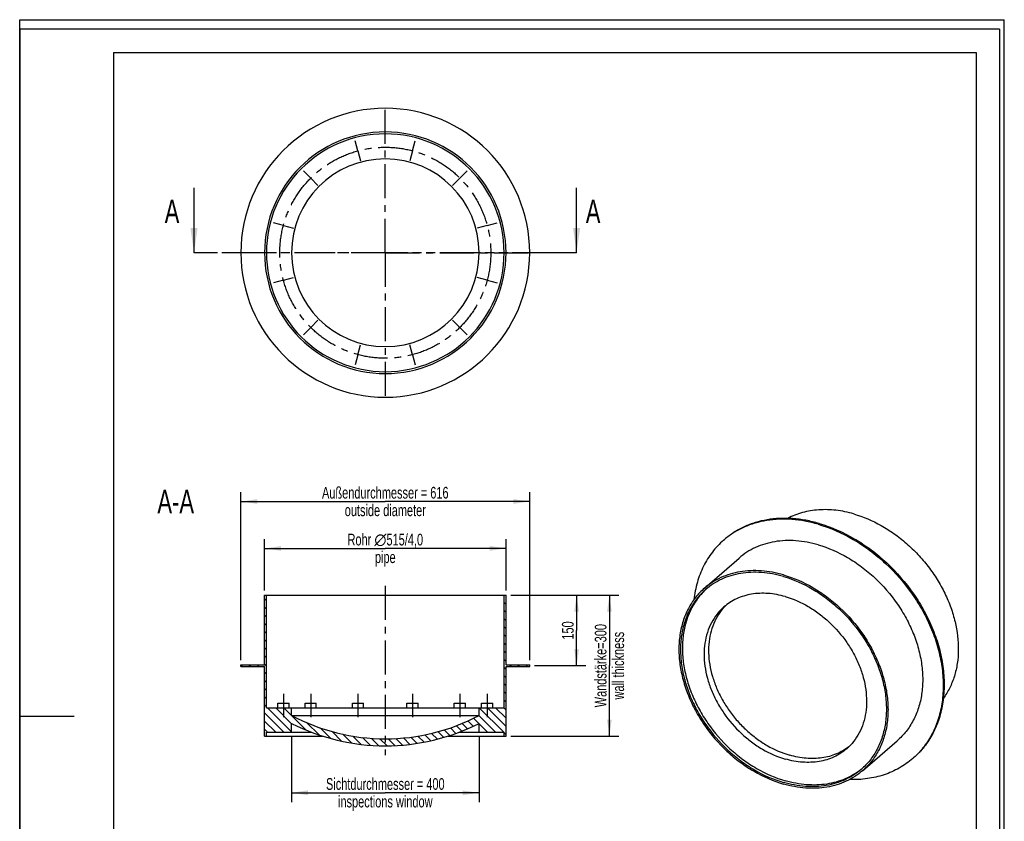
# Model space of a CAD drawing. Header units: millimetres. Extents: x 0 to 2100, y 0 to 2970.
# Tile 2 of 2: x 0 to 2100, y 1261 to 2970. Entities that reach past the tile are written whole.
import ezdxf

# ---------------------------------------------------------------- set-up
doc = ezdxf.new("R2010")
doc.units = ezdxf.units.MM
doc.header["$LTSCALE"] = 193.6
doc.linetypes.add('CENTER', pattern=[0.6, 0.375, -0.075, 0.075, -0.075])
doc.linetypes.add('PHANTOM', pattern=[0.8, 0.45, -0.05, 0.1, -0.05, 0.1, -0.05])
doc.layers.get('0').update_dxf_attribs({"linetype": 'CONTINUOUS'})
for name, color, linetype in [('005_AXIS', 7, 'CONTINUOUS'), ('050_DIMENSIONING', 7, 'CONTINUOUS'), ('053_NOTES', 7, 'CONTINUOUS'), ('HATCHING_BL0', 7, 'CONTINUOUS')]:
    doc.layers.add(name, color=color, linetype=linetype)
doc.styles.get("Standard").update_dxf_attribs({"font": 'txt', "width": 0.7})
doc.dimstyles.new('DIMSTYLE_1', dxfattribs={"dimtxt": 25, "dimasz": 35, "dimexe": 2, "dimexo": 1, "dimtad": 1, "dimtxsty": 'Standard', "dimblk": '_FILLED', "dimblk1": '_FILLED', "dimblk2": '_FILLED', "dimcen": 0.09, "dimazin": 2, "dimtp": 0.8, "dimtm": 0.8, "dimtfac": 1, "dimtofl": 0, "dimtmove": 0, "dimatfit": 3, "dimldrblk": '_FILLED', "dimfxl": 1, "dimtolj": 1, "dimarcsym": 0})
doc.dimstyles.new('DIMSTYLE_2', dxfattribs={"dimtxt": 25, "dimasz": 35, "dimexe": 2, "dimexo": 1, "dimtad": 1, "dimtxsty": 'Standard', "dimblk": '_FILLED', "dimblk1": '_FILLED', "dimblk2": '_FILLED', "dimcen": 0.09, "dimazin": 2, "dimtp": 0.5, "dimtm": 0.5, "dimtfac": 1, "dimtofl": 0, "dimtmove": 0, "dimatfit": 3, "dimldrblk": '_FILLED', "dimfxl": 1, "dimtolj": 1, "dimarcsym": 0})
doc.dimstyles.get("Standard").update_dxf_attribs({"dimtxt": 25, "dimasz": 35, "dimexe": 2, "dimexo": 1, "dimtad": 1, "dimtxsty": 'Standard', "dimblk": '_FILLED', "dimblk1": '_FILLED', "dimblk2": '_FILLED', "dimcen": 0.09, "dimazin": 2, "dimtol": 1, "dimtp": 0.01, "dimtm": 0.01, "dimtfac": 1, "dimtofl": 0, "dimtmove": 0, "dimatfit": 3, "dimldrblk": '_FILLED', "dimfxl": 1, "dimtolj": 1, "dimarcsym": 0})

# ---------------------------------------------------------------- blocks, each defined once
blk = doc.blocks.new('_FILLED')
at = {"color": 0, "linetype": 'ByBlock'}
blk.add_solid([(0, 0), (-1, 0.1428571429), (-1, -0.1428571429)], dxfattribs=at)
blk = doc.blocks.new('*D2')
at = {"layer": '050_DIMENSIONING', "color": 2, "linetype": 'Continuous', "transparency": 16777216}
for p, q in [((522.2667682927, 1752.8173292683), (522.2667682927, 1862.8173292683)), ((1037.2667682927, 1752.8173292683), (1037.2667682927, 1862.8173292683)), ((522.2667682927, 1842.8173292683), (779.7667682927, 1842.8173292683)), ((1037.2667682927, 1842.8173292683), (779.7667682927, 1842.8173292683))]:
    blk.add_line(p, q, dxfattribs=at)
at = {"layer": '050_DIMENSIONING', "color": 2, "linetype": 'Continuous', "transparency": 16777216, "xscale": 35, "yscale": 35, "zscale": 35, "rotation": 180}
blk.add_blockref('_FILLED', (522.2667682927, 1842.8173292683), dxfattribs=at)
at = {"layer": '050_DIMENSIONING', "color": 2, "linetype": 'Continuous', "transparency": 16777216, "xscale": 35, "yscale": 35, "zscale": 35}
blk.add_blockref('_FILLED', (1037.2667682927, 1842.8173292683), dxfattribs=at)
at = {"layer": '050_DIMENSIONING', "color": 2, "linetype": 'Continuous', "transparency": 16777216, "insert": (779.7667682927, 1874.0673292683), "char_height": 25, "width": 370.5357142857, "attachment_point": 2, "line_spacing_factor": 0.9}
blk.add_mtext('Rohr \\fgdt;{\\W1.0;{\\fgdt;n}}\\ftxt;515/4,0\\Ppipe', dxfattribs=at)
blk = doc.blocks.new('*D3')
at = {"layer": '050_DIMENSIONING', "color": 2, "linetype": 'Continuous', "transparency": 16777216}
for p, q in [((471.7667682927, 1604.8173292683), (471.7667682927, 1962.8173292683)), ((1087.7667682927, 1604.8173292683), (1087.7667682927, 1962.8173292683)), ((471.7667682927, 1942.8173292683), (779.7667682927, 1942.8173292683)), ((1087.7667682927, 1942.8173292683), (779.7667682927, 1942.8173292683))]:
    blk.add_line(p, q, dxfattribs=at)
at = {"layer": '050_DIMENSIONING', "color": 2, "linetype": 'Continuous', "transparency": 16777216, "xscale": 35, "yscale": 35, "zscale": 35, "rotation": 180}
blk.add_blockref('_FILLED', (471.7667682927, 1942.8173292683), dxfattribs=at)
at = {"layer": '050_DIMENSIONING', "color": 2, "linetype": 'Continuous', "transparency": 16777216, "xscale": 35, "yscale": 35, "zscale": 35}
blk.add_blockref('_FILLED', (1087.7667682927, 1942.8173292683), dxfattribs=at)
at = {"layer": '050_DIMENSIONING', "color": 2, "linetype": 'Continuous', "transparency": 16777216, "insert": (779.7667682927, 1974.0673292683), "char_height": 25, "width": 599.4642857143, "attachment_point": 2, "line_spacing_factor": 0.9}
blk.add_mtext('Außendurchmesser = 616\\Poutside diameter', dxfattribs=at)
blk = doc.blocks.new('*D4')
at = {"layer": '050_DIMENSIONING', "color": 2, "linetype": 'Continuous', "transparency": 16777216}
for p, q in [((579.7667682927, 1440.8173292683), (579.7667682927, 1301.8173292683)), ((979.7667682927, 1440.8173292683), (979.7667682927, 1301.8173292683)), ((579.7667682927, 1321.8173292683), (779.7667682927, 1321.8173292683)), ((979.7667682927, 1321.8173292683), (779.7667682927, 1321.8173292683))]:
    blk.add_line(p, q, dxfattribs=at)
at = {"layer": '050_DIMENSIONING', "color": 2, "linetype": 'Continuous', "transparency": 16777216, "xscale": 35, "yscale": 35, "zscale": 35, "rotation": 180}
blk.add_blockref('_FILLED', (579.7667682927, 1321.8173292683), dxfattribs=at)
at = {"layer": '050_DIMENSIONING', "color": 2, "linetype": 'Continuous', "transparency": 16777216, "xscale": 35, "yscale": 35, "zscale": 35}
blk.add_blockref('_FILLED', (979.7667682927, 1321.8173292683), dxfattribs=at)
at = {"layer": '050_DIMENSIONING', "color": 2, "linetype": 'Continuous', "transparency": 16777216, "insert": (779.7667682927, 1353.0673292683), "char_height": 25, "width": 590.1785714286, "attachment_point": 2, "line_spacing_factor": 0.9}
blk.add_mtext('Sichtdurchmesser = 400\\Pinspections window\\P ', dxfattribs=at)
blk = doc.blocks.new('*D5')
at = {"layer": '050_DIMENSIONING', "color": 2, "linetype": 'Continuous', "transparency": 16777216}
for p, q in [((1047.2667682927, 1742.8173292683), (1277.7667682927, 1742.8173292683)), ((1257.7667682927, 1742.8173292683), (1257.7667682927, 1592.8173292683)), ((1257.7667682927, 1442.8173292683), (1257.7667682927, 1592.8173292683)), ((1047.2667682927, 1442.8173292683), (1277.7667682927, 1442.8173292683))]:
    blk.add_line(p, q, dxfattribs=at)
at = {"layer": '050_DIMENSIONING', "color": 2, "linetype": 'Continuous', "transparency": 16777216, "xscale": 35, "yscale": 35, "zscale": 35}
for p, rotation in [((1257.7667682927, 1742.8173292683), 90), ((1257.7667682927, 1442.8173292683), 270)]:
    blk.add_blockref('_FILLED', p, dxfattribs=dict(at, rotation=rotation))
at = {"layer": '050_DIMENSIONING', "color": 2, "linetype": 'Continuous', "transparency": 16777216, "insert": (1226.5167682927, 1592.8173292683), "char_height": 25, "width": 395.8928571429, "attachment_point": 2, "rotation": 90, "line_spacing_factor": 0.9}
blk.add_mtext('Wandstärke=300\\Pwall thickness', dxfattribs=at)
blk = doc.blocks.new('*D6')
at = {"layer": '050_DIMENSIONING', "color": 2, "linetype": 'Continuous', "transparency": 16777216}
for p, q in [((1047.2667682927, 1742.8173292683), (1207.7667682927, 1742.8173292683)), ((1187.7667682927, 1742.8173292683), (1187.7667682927, 1667.8173292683)), ((1187.7667682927, 1592.8173292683), (1187.7667682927, 1667.8173292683)), ((1097.7667682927, 1592.8173292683), (1207.7667682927, 1592.8173292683))]:
    blk.add_line(p, q, dxfattribs=at)
at = {"layer": '050_DIMENSIONING', "color": 2, "linetype": 'Continuous', "transparency": 16777216, "xscale": 35, "yscale": 35, "zscale": 35}
for p, rotation in [((1187.7667682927, 1742.8173292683), 90), ((1187.7667682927, 1592.8173292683), 270)]:
    blk.add_blockref('_FILLED', p, dxfattribs=dict(at, rotation=rotation))
at = {"layer": '050_DIMENSIONING', "color": 2, "linetype": 'Continuous', "transparency": 16777216, "insert": (1156.5167682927, 1667.8173292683), "char_height": 25, "width": 77.6785714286, "attachment_point": 2, "rotation": 90, "line_spacing_factor": 0.9}
blk.add_mtext('150', dxfattribs=at)
blk = doc.blocks.new('XSEC_FILLED')
at = {"color": 0, "linetype": 'ByBlock'}
blk.add_solid([(0, 0), (-1, 0.1428571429), (-1, -0.1428571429)], dxfattribs=at)
blk = doc.blocks.new('HATCHING_BL0', base_point=(779.7667682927, 2542.2451138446))
at = {"layer": 'HATCHING_BL0', "color": 7, "linetype": 'PHANTOM'}
for p, q in [((421.7667682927, 2473.1067073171), (371.7667682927, 2473.1067073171)), ((1137.7667682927, 2473.1067073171), (421.7667682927, 2473.1067073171)), ((1187.7667682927, 2473.1067073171), (1137.7667682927, 2473.1067073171))]:
    blk.add_line(p, q, dxfattribs=at)
at = {"layer": 'HATCHING_BL0', "color": 7, "linetype": 'Continuous', "char_height": 50, "width": 64.2857142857, "attachment_point": 1, "line_spacing_factor": 0.9}
for insert in [(309.2667682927, 2586.3835203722), (1207.4096254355, 2586.3835203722)]:
    blk.add_mtext('A', dxfattribs=dict(at, insert=insert))
at = {"layer": 'HATCHING_BL0', "color": 7, "linetype": 'Continuous'}
for points in [[(371.7667682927, 2473.1067073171), (371.7667682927, 2611.3835203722)], [(1187.7667682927, 2473.1067073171), (1187.7667682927, 2611.3835203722)]]:
    blk.add_leader(points, dimstyle='Standard', override={"dimasz": 52.5, "dimtad": 0, "dimldrblk": 'XSEC_FILLED'}, dxfattribs=at)

msp = doc.modelspace()

# ---------------------------------------------------------------- hatches: boundary and pattern name
at = {"linetype": 'Continuous'}
h = msp.add_hatch(dxfattribs=at)
h.set_pattern_fill('ANSI31', color=2, angle=90, style=0, pattern_type=2)
h.set_pattern_definition([(135, (779.7667682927, 1442.8173292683), (-8.684061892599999, -8.684061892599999), [])])
edge = h.paths.add_edge_path()
edge.add_line((522.2667682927, 1442.8173292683), (526.2667682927, 1442.8173292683))
edge.add_line((522.2667682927, 1442.8173292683), (522.2667682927, 1590.8173292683))
edge.add_line((471.7667682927, 1590.8173292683), (522.2667682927, 1590.8173292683))
edge.add_line((471.7667682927, 1590.8173292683), (471.7667682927, 1594.8173292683))
edge.add_line((471.7667682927, 1594.8173292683), (522.2667682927, 1594.8173292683))
edge.add_line((522.2667682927, 1594.8173292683), (522.2667682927, 1742.8173292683))
edge.add_line((522.2667682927, 1742.8173292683), (526.2667682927, 1742.8173292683))
edge.add_line((526.2667682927, 1502.8173292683), (526.2667682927, 1742.8173292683))
edge.add_line((526.2667682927, 1502.8173292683), (579.7667682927, 1502.8173292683))
edge.add_line((579.7667682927, 1486.7286086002), (579.7667682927, 1502.8173292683))
edge.add_arc((779.7667682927, 1862.483995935), 425.6666666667, 601.9753610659, 630, ccw=False)
edge.add_arc((779.7667682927, 1862.483995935), 425.6666666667, 270, 298.0246389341)
edge.add_line((979.7667682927, 1486.7286086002), (979.7667682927, 1502.8173292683))
edge.add_line((979.7667682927, 1502.8173292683), (1033.2667682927, 1502.8173292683))
edge.add_line((1033.2667682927, 1502.8173292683), (1033.2667682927, 1742.8173292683))
edge.add_line((1033.2667682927, 1742.8173292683), (1037.2667682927, 1742.8173292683))
edge.add_line((1037.2667682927, 1594.8173292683), (1037.2667682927, 1742.8173292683))
edge.add_line((1037.2667682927, 1594.8173292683), (1087.7667682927, 1594.8173292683))
edge.add_line((1087.7667682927, 1590.8173292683), (1087.7667682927, 1594.8173292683))
edge.add_line((1037.2667682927, 1590.8173292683), (1087.7667682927, 1590.8173292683))
edge.add_line((1037.2667682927, 1442.8173292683), (1037.2667682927, 1590.8173292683))
edge.add_line((1033.2667682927, 1442.8173292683), (1037.2667682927, 1442.8173292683))
edge.add_line((1033.2667682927, 1442.8173292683), (1033.2667682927, 1450.8173292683))
edge.add_line((979.7667682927, 1450.8173292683), (1033.2667682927, 1450.8173292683))
edge.add_line((979.7667682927, 1450.8173292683), (979.7667682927, 1469.8173292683))
edge.add_arc((779.7667682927, 1862.483995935), 440.6666666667, 270, 296.9914665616)
edge.add_arc((779.7667682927, 1862.483995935), 440.6666666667, 603.0085334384, 630, ccw=False)
edge.add_line((579.7667682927, 1450.8173292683), (579.7667682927, 1469.8173292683))
edge.add_line((526.2667682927, 1450.8173292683), (579.7667682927, 1450.8173292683))
edge.add_line((526.2667682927, 1442.8173292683), (526.2667682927, 1450.8173292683))

# ---------------------------------------------------------------- linework, layer by layer
at = {"color": 7, "linetype": 'Continuous'}
for p, q in [((0, 2970), (2100, 2970)), ((0, 0), (0, 2970)), ((0, 2970), (2100, 2970)), ((0, 0), (0, 2970)), ((2100, 0), (2100, 2970)), ((2100, 0), (2100, 2970)), ((522.2667682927, 1742.8173292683), (526.2667682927, 1742.8173292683)), ((522.2667682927, 1594.8173292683), (522.2667682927, 1742.8173292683)), ((526.2667682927, 1742.8173292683), (1033.2667682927, 1742.8173292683)), ((526.2667682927, 1502.8173292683), (526.2667682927, 1742.8173292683)), ((1033.2667682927, 1742.8173292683), (1037.2667682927, 1742.8173292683)), ((1033.2667682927, 1502.8173292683), (1033.2667682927, 1742.8173292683)), ((1037.2667682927, 1594.8173292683), (1037.2667682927, 1742.8173292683)), ((471.7667682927, 1594.8173292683), (522.2667682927, 1594.8173292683)), ((471.7667682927, 1590.8173292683), (471.7667682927, 1594.8173292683)), ((471.7667682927, 1590.8173292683), (522.2667682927, 1590.8173292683)), ((522.2667682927, 1442.8173292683), (522.2667682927, 1590.8173292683)), ((1037.2667682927, 1594.8173292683), (1087.7667682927, 1594.8173292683)), ((1037.2667682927, 1590.8173292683), (1087.7667682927, 1590.8173292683)), ((1037.2667682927, 1442.8173292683), (1037.2667682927, 1590.8173292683)), ((1087.7667682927, 1590.8173292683), (1087.7667682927, 1594.8173292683)), ((550.4334573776, 1502.8173292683), (550.4334573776, 1512.8173292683)), ((574.4334573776, 1502.8173292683), (574.4334573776, 1512.8173292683)), ((608.6677425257, 1502.8173292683), (608.6677425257, 1512.8173292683)), ((632.6677425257, 1502.8173292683), (632.6677425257, 1512.8173292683)), ((709.5324831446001, 1502.8173292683), (709.5324831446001, 1512.8173292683)), ((733.5324831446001, 1502.8173292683), (733.5324831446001, 1512.8173292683)), ((926.8657940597, 1502.8173292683), (926.8657940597, 1512.8173292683)), ((950.8657940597, 1502.8173292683), (950.8657940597, 1512.8173292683)), ((985.1000792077, 1502.8173292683), (985.1000792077, 1512.8173292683)), ((1009.1000792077, 1502.8173292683), (1009.1000792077, 1512.8173292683)), ((526.2667682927, 1502.8173292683), (579.7667682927, 1502.8173292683)), ((579.7667682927, 1502.8173292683), (608.6677425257, 1502.8173292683)), ((579.7667682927, 1486.7286086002), (579.7667682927, 1502.8173292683)), ((608.6677425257, 1502.8173292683), (632.6677425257, 1502.8173292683)), ((632.6677425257, 1502.8173292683), (926.8657940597, 1502.8173292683)), ((926.8657940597, 1502.8173292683), (950.8657940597, 1502.8173292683)), ((950.8657940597, 1502.8173292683), (979.7667682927, 1502.8173292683)), ((979.7667682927, 1502.8173292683), (1033.2667682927, 1502.8173292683)), ((979.7667682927, 1486.7286086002), (979.7667682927, 1502.8173292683)), ((579.7667682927, 1486.7286086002), (979.7667682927, 1486.7286086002)), ((526.2667682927, 1450.8173292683), (579.7667682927, 1450.8173292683)), ((526.2667682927, 1442.8173292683), (526.2667682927, 1450.8173292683)), ((579.7667682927, 1450.8173292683), (579.7667682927, 1469.8173292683)), ((579.7667682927, 1450.8173292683), (622.6745815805, 1450.8173292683)), ((936.8589550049, 1450.8173292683), (979.7667682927, 1450.8173292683)), ((979.7667682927, 1450.8173292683), (979.7667682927, 1469.8173292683)), ((979.7667682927, 1450.8173292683), (1033.2667682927, 1450.8173292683)), ((1033.2667682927, 1442.8173292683), (1033.2667682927, 1450.8173292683)), ((522.2667682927, 1442.8173292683), (526.2667682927, 1442.8173292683)), ((526.2667682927, 1442.8173292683), (645.5096970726, 1442.8173292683)), ((914.0238395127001, 1442.8173292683), (1033.2667682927, 1442.8173292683)), ((1033.2667682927, 1442.8173292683), (1037.2667682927, 1442.8173292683))]:
    msp.add_line(p, q, dxfattribs=at)
at = {"color": 3, "linetype": 'Continuous'}
for p, q in [((0, 2950), (0, 1485)), ((2090, 2950), (0, 2950)), ((2090, 2950), (2090, 0)), ((0, 1485), (0, 0)), ((0, 1485), (116, 1485))]:
    msp.add_line(p, q, dxfattribs=at)
at = {"color": 5, "linetype": 'Continuous'}
for p, q in [((200, 2900), (2040, 2900)), ((200, 2900), (200, 50)), ((2040, 2900), (2040, 50))]:
    msp.add_line(p, q, dxfattribs=at)
at = {"color": 7, "linetype": 'Continuous'}
for radius, start, end in [(425.6666666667, 241.9753610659, 270), (425.6666666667, 270, 298.0246389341), (440.6666666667, 243.0085334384, 270), (440.6666666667, 270, 296.9914665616)]:
    msp.add_arc((779.7667682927, 1862.483995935), radius, start, end, dxfattribs=at)
at = {"layer": '005_AXIS', "color": 7, "linetype": 'CENTER'}
for p, q in [((779.7667682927, 2473.1067073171), (779.7667682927, 2791.1067073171)), ((721.5324831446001, 2690.4400182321), (715.8384641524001, 2711.6903864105)), ((838.0010534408, 2690.4400182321), (843.6950724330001, 2711.6903864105)), ((721.5324831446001, 2690.4400182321), (727.2265021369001, 2669.1896500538)), ((838.0010534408, 2690.4400182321), (832.3070344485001, 2669.1896500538)), ((620.6677425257, 2632.205733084), (605.1113933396, 2647.7620822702)), ((938.8657940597, 2632.205733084), (954.4221432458, 2647.7620822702)), ((620.6677425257, 2632.205733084), (636.2240917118, 2616.6493838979)), ((938.8657940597, 2632.205733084), (923.3094448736, 2616.6493838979)), ((562.4334573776, 2531.3409924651), (541.1830891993, 2537.0350114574)), ((562.4334573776, 2531.3409924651), (583.683825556, 2525.6469734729)), ((997.1000792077, 2531.3409924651), (975.8497110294, 2525.6469734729)), ((997.1000792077, 2531.3409924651), (1018.3504473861, 2537.0350114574)), ((779.7667682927, 2473.1067073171), (461.7667682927, 2473.1067073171)), ((779.7667682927, 2473.1067073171), (1097.7667682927, 2473.1067073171)), ((779.7667682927, 2473.1067073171), (779.7667682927, 2155.1067073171)), ((562.4334573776, 2414.872422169), (583.683825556, 2420.5664411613)), ((997.1000792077, 2414.872422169), (975.8497110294, 2420.5664411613)), ((562.4334573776, 2414.872422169), (541.1830891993, 2409.1784031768)), ((997.1000792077, 2414.872422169), (1018.3504473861, 2409.1784031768)), ((620.6677425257, 2314.0076815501), (605.1113933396, 2298.451332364)), ((620.6677425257, 2314.0076815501), (636.2240917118, 2329.5640307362)), ((938.8657940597, 2314.0076815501), (923.3094448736, 2329.5640307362)), ((938.8657940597, 2314.0076815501), (954.4221432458, 2298.451332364)), ((721.5324831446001, 2255.773396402), (727.2265021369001, 2277.0237645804)), ((838.0010534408, 2255.773396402), (832.3070344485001, 2277.0237645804)), ((721.5324831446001, 2255.773396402), (715.8384641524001, 2234.5230282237)), ((838.0010534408, 2255.773396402), (843.6950724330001, 2234.5230282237)), ((779.7667682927, 1762.8173292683), (779.7667682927, 1401.8173292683)), ((562.4334573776, 1532.8173292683), (562.4334573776, 1482.8173292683)), ((562.4334573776, 1532.8173292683), (562.4334573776, 1482.8173292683)), ((620.6677425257, 1532.8173292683), (620.6677425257, 1482.8173292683)), ((620.6677425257, 1532.8173292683), (620.6677425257, 1482.8173292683)), ((721.5324831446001, 1532.8173292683), (721.5324831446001, 1482.8173292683)), ((721.5324831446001, 1532.8173292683), (721.5324831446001, 1482.8173292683)), ((838.0010534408, 1532.8173292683), (838.0010534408, 1482.8173292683)), ((838.0010534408, 1532.8173292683), (838.0010534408, 1482.8173292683)), ((938.8657940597, 1532.8173292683), (938.8657940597, 1482.8173292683)), ((938.8657940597, 1532.8173292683), (938.8657940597, 1482.8173292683)), ((997.1000792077, 1532.8173292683), (997.1000792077, 1482.8173292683)), ((997.1000792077, 1532.8173292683), (997.1000792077, 1482.8173292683))]:
    msp.add_line(p, q, dxfattribs=at)
at = {"layer": '005_AXIS', "color": 7, "linetype": 'Continuous'}
for p, q in [((1501.3287235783, 1860.3209255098), (1503.3287235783, 1862.0529763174)), ((1460.3887339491, 1758.0606338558), (1534.3887339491, 1822.1465137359)), ((550.4334573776, 1512.8173292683), (562.4334573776, 1512.8173292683)), ((562.4334573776, 1512.8173292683), (574.4334573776, 1512.8173292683)), ((608.6677425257, 1512.8173292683), (614.6677425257, 1512.8173292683)), ((614.6677425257, 1512.8173292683), (632.6677425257, 1512.8173292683)), ((709.5324831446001, 1512.8173292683), (711.1401782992, 1512.8173292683)), ((711.1401782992, 1512.8173292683), (733.5324831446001, 1512.8173292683)), ((826.0010534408, 1502.8173292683), (826.0010534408, 1512.8173292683)), ((826.0010534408, 1512.8173292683), (850.0010534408, 1512.8173292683)), ((850.0010534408, 1502.8173292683), (850.0010534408, 1512.8173292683)), ((926.8657940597, 1512.8173292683), (949.2580989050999, 1512.8173292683)), ((949.2580989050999, 1512.8173292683), (950.8657940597, 1512.8173292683)), ((985.1000792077, 1512.8173292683), (1003.1000792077, 1512.8173292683)), ((1003.1000792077, 1512.8173292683), (1009.1000792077, 1512.8173292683)), ((1797.5353743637, 1368.7572266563), (1871.5353743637, 1432.8431065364)), ((1904.5953847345, 1394.6686947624), (1906.5953847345, 1396.40074557))]:
    msp.add_line(p, q, dxfattribs=at)
at = {"layer": '005_AXIS', "color": 7, "linetype": 'CENTER'}
msp.add_circle((779.7667682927, 2473.1067073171), 225, dxfattribs=at)
at = {"layer": '005_AXIS', "color": 7, "linetype": 'Continuous'}
for centre, radius, start, end in [((779.7667682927, 2473.1067073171), 308, 0, 180), ((779.7667682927, 2473.1067073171), 257.5, 0, 180), ((779.7667682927, 2473.1067073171), 253.5, 0, 180), ((779.7667682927, 2473.1067073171), 200, 0, 180), ((779.7667682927, 2473.1067073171), 308, 180, 360), ((779.7667682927, 2473.1067073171), 257.5, 180, 360), ((779.7667682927, 2473.1067073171), 253.5, 180, 360), ((779.7667682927, 2473.1067073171), 200, 180, 360), ((1614.7515429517, 1729.3514164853), 173.256307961, 130.0187709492, 130.893373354), ((1791.1716981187, 1525.6389501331), 173.2574398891, 310.8934285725, 311.7680377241), ((1705.5154556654, 1483.0977596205), 142.6745079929, 308.7681361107, 309.8570120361)]:
    msp.add_arc(centre, radius, start, end, dxfattribs=at)
for points, knots in [([(1778.9620541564, 1916.3142822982), (1766.5508101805, 1919.8970998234), (1741.7368088, 1925.0394255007), (1710.4188095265, 1925.9969965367), (1686.5118555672, 1923.2354531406), (1669.4552944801, 1919.500429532), (1653.1975134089, 1914.1033413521), (1642.9018014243, 1909.3899259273), (1637.9453504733, 1906.7748484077)], [0, 0, 0, 0, 0.2677576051, 0.5225880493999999, 0.6455715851, 0.7658604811, 0.8838430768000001, 1, 1, 1, 1]), ([(1778.9620541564, 1916.3142822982), (1799.1869980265, 1910.4758439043), (1828.9449956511, 1897.6965151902), (1865.4730772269, 1874.5751045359), (1891.7811011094, 1853.8510791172), (1916.1277824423, 1830.3612229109), (1938.1072397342, 1804.5045636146), (1957.3388030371, 1776.7256938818), (1973.4917337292, 1747.5041340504), (1986.2883647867, 1717.3278031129), (1998.3640410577, 1677.252129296), (2003.408186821, 1636.6055413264), (2000.3360013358, 1597.5782837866), (1994.2068980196, 1570.4320104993), (1984.3027040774, 1545.3981517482), (1975.1798850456, 1530.2443273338), (1970.0767037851, 1523.2302142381)], [0, 0, 0, 0, 0.1265016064, 0.1924242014, 0.2595361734, 0.3273651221, 0.3954043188, 0.4631371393, 0.5300614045, 0.5957138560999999, 0.6596949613, 0.7812819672, 0.8388640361, 0.8943059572, 0.9478741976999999, 1, 1, 1, 1]), ([(1704.9620541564, 1895.9626853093), (1695.5788039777, 1898.6713963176), (1676.8184523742, 1903.1114067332), (1648.5747203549, 1906.7344950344), (1620.953148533, 1907.1778490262), (1594.2725129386, 1904.4273090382), (1568.840360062, 1898.5058574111), (1544.9535418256, 1889.4715667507), (1522.9014591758, 1877.4268723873), (1509.5685742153, 1867.4568467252), (1503.3287136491, 1862.0529677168)], [0, 0, 0, 0, 0.1374706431, 0.2708150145, 0.4000655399, 0.5254540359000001, 0.6474189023, 0.766598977, 0.8838097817, 1, 1, 1, 1]), ([(1702.9620541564, 1894.2306345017), (1693.702192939, 1896.903726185), (1675.1884867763, 1901.2978348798), (1647.3138122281, 1904.9336519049), (1620.0372115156, 1905.4749334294), (1593.6650791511, 1902.9071758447), (1568.4931211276, 1897.2510709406), (1544.8069150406, 1888.560457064), (1522.885303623, 1876.9310235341), (1509.5813683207, 1867.2766845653), (1503.3410591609, 1862.0369558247)], [0, 0, 0, 0, 0.1373636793, 0.2706608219, 0.3999191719, 0.5253575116, 0.6473928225, 0.7666351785, 0.8838663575, 1, 1, 1, 1]), ([(1702.9620541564, 1894.2306345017), (1729.0447721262, 1886.7012023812), (1767.3498829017, 1869.8162910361), (1813.9010973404, 1839.0195963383), (1858.3030017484, 1802.0574240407), (1896.6793496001, 1757.9635782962), (1927.1820203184, 1708.8866564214), (1945.5503661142, 1670.5010515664), (1956.9075368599, 1637.5231588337), (1963.3833583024, 1611.0404199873), (1968.0167195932, 1585.1208626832), (1970.5797047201, 1553.1737495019), (1968.3006225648, 1515.914750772), (1960.6605952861, 1480.8382026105), (1949.8284176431, 1453.802906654), (1938.6655198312, 1434.1064500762), (1929.1575231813, 1420.4103738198), (1918.5042484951, 1407.7623063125), (1910.6634492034, 1400.0610166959), (1906.5813384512, 1396.4152859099)], [0, 0, 0, 0, 0.1283750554, 0.1954063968, 0.2636207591, 0.4010997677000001, 0.4693567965, 0.5364566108, 0.6018953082, 0.6338759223, 0.6653001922, 0.7263380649, 0.7849368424, 0.8411878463, 0.8953941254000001, 0.9219095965, 0.9481211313, 0.974118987, 1, 1, 1, 1]), ([(1704.9620541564, 1895.9626853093), (1731.1795331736, 1888.3943510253), (1769.6774380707, 1871.3931726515), (1816.4281842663, 1840.3685295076), (1860.9878728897, 1803.1304169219), (1899.4413712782, 1758.7119410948), (1929.9138221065, 1709.2948946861), (1948.197209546, 1670.6693182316), (1959.4325251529, 1637.5047541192), (1965.778109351, 1610.8902290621), (1970.2621998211, 1584.8604092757), (1972.6036575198, 1552.8021766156), (1970.0004207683, 1515.460915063), (1961.9861199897, 1480.367902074), (1950.8053401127, 1453.3850581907), (1939.3527287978, 1433.7747076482), (1929.6222256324, 1420.1610764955), (1918.7427209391, 1407.6164016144), (1910.7520071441, 1400.0004869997), (1906.5953946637, 1396.4007541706)], [0, 0, 0, 0, 0.1285048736, 0.1956129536, 0.2639028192, 0.4014987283, 0.4697862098, 0.5368904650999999, 0.6023052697, 0.6342636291, 0.6656591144, 0.7266221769, 0.7851315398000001, 0.8412916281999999, 0.8954224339, 0.9219123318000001, 0.9481092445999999, 0.974105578, 1, 1, 1, 1]), ([(1501.3287136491, 1860.3209169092), (1496.9393979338, 1856.5196571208), (1488.5192623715, 1848.4513770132), (1477.1280547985, 1835.10334794), (1467.025400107, 1820.5718598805), (1455.2628807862, 1799.5792667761), (1444.0949091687, 1770.6373907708), (1439.3041997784, 1746.0832572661), (1437.8571397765, 1733.4753956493)], [0, 0, 0, 0, 0.1200683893, 0.2406632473, 0.3622923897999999, 0.48542776, 0.7375805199, 1, 1, 1, 1]), ([(1702.9620541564, 1850.4963516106), (1687.5292831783, 1854.9514088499), (1663.9667504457, 1859.3737752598), (1632.7297877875, 1859.8721785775), (1610.4207782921, 1857.5732484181), (1589.1592931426, 1852.6225443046), (1569.188799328, 1845.0695910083), (1550.7524582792, 1834.9997810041), (1539.6056422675, 1826.6644708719), (1534.3888725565, 1822.1466330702)], [0, 0, 0, 0, 0.270543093, 0.3998418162, 0.525277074, 0.6472874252, 0.7665119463, 0.8837664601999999, 1, 1, 1, 1]), ([(1702.9620541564, 1850.4963516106), (1724.880897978, 1844.1689264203), (1757.0666596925, 1829.9552689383), (1796.1521207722, 1804.0174435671), (1833.4057660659, 1772.8849082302), (1865.5543967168, 1735.7493102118), (1891.0305482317, 1694.4347078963), (1906.3161682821, 1662.1422047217), (1915.709319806, 1634.4153230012), (1921.0144650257, 1612.164533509), (1924.7633285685, 1590.4025820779), (1926.7208641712, 1563.6006426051), (1924.5444303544, 1532.3818873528), (1917.8441358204, 1503.0427604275), (1908.4965440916, 1480.4840548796), (1898.9216921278, 1464.0890451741), (1890.7865959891, 1452.7075253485), (1881.6908885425, 1442.219697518), (1875.0103332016, 1435.8524983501), (1871.5352357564, 1432.842987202)], [0, 0, 0, 0, 0.1285048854, 0.195612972, 0.2639028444, 0.4014987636, 0.4697862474, 0.5368905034, 0.6023053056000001, 0.6342636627, 0.6656591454, 0.726622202, 0.7851315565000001, 0.8412916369, 0.8954224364, 0.921912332, 0.9481092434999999, 0.9741055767, 1, 1, 1, 1]), ([(1628.9620541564, 1786.4104717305), (1613.5292831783, 1790.8655289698), (1589.9667504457, 1795.2878953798), (1558.7297877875, 1795.7862986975), (1536.4207782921, 1793.4873685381), (1515.1592931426, 1788.5366644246), (1495.188799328, 1780.9837111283), (1476.7524582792, 1770.913901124), (1465.6056422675, 1762.5785909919), (1460.3888725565, 1758.0607531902)], [0, 0, 0, 0, 0.270543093, 0.3998418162, 0.525277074, 0.6472874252, 0.7665119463, 0.8837664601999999, 1, 1, 1, 1]), ([(1628.9620541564, 1782.9463701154), (1613.769015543, 1787.332222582), (1590.5725027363, 1791.6858920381), (1559.8207744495, 1792.1765531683), (1537.8583126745, 1789.9133345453), (1516.9271030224, 1785.0395345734), (1497.2668304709, 1777.6039087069), (1479.1168791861, 1767.6905229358), (1468.1432175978, 1759.4846933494), (1463.0074850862, 1755.0370355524)], [0, 0, 0, 0, 0.270543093, 0.3998418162, 0.525277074, 0.6472874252, 0.7665119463, 0.8837664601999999, 1, 1, 1, 1]), ([(1628.9620541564, 1786.4104717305), (1650.880897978, 1780.0830465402), (1683.0666596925, 1765.8693890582), (1722.1521207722, 1739.931563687), (1759.4057660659, 1708.7990283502), (1791.5543967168, 1671.6634303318), (1817.0305482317, 1630.3488280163), (1832.3161682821, 1598.0563248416), (1841.709319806, 1570.3294431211), (1847.0144650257, 1548.078653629), (1850.7633285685, 1526.3167021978), (1852.7208641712, 1499.5147627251), (1850.5444303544, 1468.2960074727), (1843.8441358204, 1438.9568805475), (1834.4965440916, 1416.3981749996), (1824.9216921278, 1400.0031652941), (1816.7865959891, 1388.6216454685), (1807.6908885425, 1378.133817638), (1801.0103332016, 1371.7666184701), (1797.5352357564, 1368.7571073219)], [0, 0, 0, 0, 0.1285048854, 0.195612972, 0.2639028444, 0.4014987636, 0.4697862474, 0.5368905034, 0.6023053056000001, 0.6342636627, 0.6656591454, 0.726622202, 0.7851315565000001, 0.8412916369, 0.8954224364, 0.921912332, 0.9481092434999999, 0.9741055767, 1, 1, 1, 1]), ([(1628.9620541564, 1782.9463701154), (1650.5404110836, 1776.7172350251), (1682.2261998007, 1762.7243722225), (1720.7045080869, 1737.1894645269), (1757.379455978, 1706.5405413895), (1789.0286904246, 1669.9818070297), (1814.1090958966, 1629.3089849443), (1829.1572694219, 1597.5181128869), (1838.4045079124, 1570.2219400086), (1843.6272431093, 1548.3167938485), (1847.3178718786, 1526.8928921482), (1849.2449991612, 1500.5072934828), (1847.1023740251, 1469.7734897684), (1840.5061617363, 1440.8901162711), (1831.3037753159, 1418.6818372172), (1821.8776589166, 1402.5415072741), (1813.8689332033, 1391.3367877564), (1804.9145182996, 1381.0118776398), (1798.3377385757, 1374.7435864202), (1794.9166232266, 1371.7808249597)], [0, 0, 0, 0, 0.1285048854, 0.195612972, 0.2639028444, 0.4014987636, 0.4697862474, 0.5368905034, 0.6023053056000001, 0.6342636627, 0.6656591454, 0.726622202, 0.7851315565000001, 0.8412916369, 0.8954224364, 0.921912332, 0.9481092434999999, 0.9741055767, 1, 1, 1, 1]), ([(1460.3888725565, 1758.0607531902), (1456.9137751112, 1755.051242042), (1450.2332197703, 1748.6840428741), (1441.1375123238, 1738.1962150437), (1433.002416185, 1726.814695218), (1423.4275642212, 1710.4196855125), (1414.0799724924, 1687.8609799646), (1407.3796779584, 1658.5218530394), (1405.2032441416, 1627.3030977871), (1407.1607797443, 1600.5011583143), (1410.9096432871, 1578.7392068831), (1416.2147885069, 1556.488417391), (1425.6079400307, 1528.7615356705), (1440.8935600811, 1496.4690324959), (1466.369711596, 1455.1544301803), (1498.5183422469, 1418.0188321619), (1535.7719875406, 1386.8862968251), (1574.8574486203, 1360.9484714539), (1607.0432103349, 1346.7348139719), (1628.9620541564, 1340.4073887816)], [0, 0, 0, 0, 0.0258944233, 0.0518907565, 0.078087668, 0.1045775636, 0.1587083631, 0.2148684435, 0.273377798, 0.3343408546, 0.3657363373, 0.3976946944, 0.4631094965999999, 0.5302137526, 0.5985012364, 0.7360971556, 0.804387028, 0.8714951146, 1, 1, 1, 1]), ([(1463.0074850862, 1755.0370355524), (1459.5863697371, 1752.0742740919), (1453.0095900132, 1745.8059828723), (1444.0551751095, 1735.4810727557), (1436.0464493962, 1724.276353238), (1426.6203329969, 1708.1360232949), (1417.4179465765, 1685.927744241), (1410.8217342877, 1657.0443707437), (1408.6791091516, 1626.3105670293), (1410.6062364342, 1599.9249683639), (1414.2968652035, 1578.5010666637), (1419.5196004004, 1556.5959205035), (1428.7668388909, 1529.2997476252), (1443.8150124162, 1497.5088755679), (1468.8954178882, 1456.8360534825), (1500.5446523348, 1420.2773191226), (1537.2196002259, 1389.6283959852), (1575.6979085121, 1364.0934882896), (1607.3836972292, 1350.100625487), (1628.9620541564, 1343.8714903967)], [0, 0, 0, 0, 0.0258944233, 0.0518907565, 0.078087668, 0.1045775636, 0.1587083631, 0.2148684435, 0.273377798, 0.3343408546, 0.3657363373, 0.3976946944, 0.4631094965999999, 0.5302137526, 0.5985012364, 0.7360971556, 0.804387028, 0.8714951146, 1, 1, 1, 1]), ([(1464.9734238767, 1756.7054451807), (1461.6287497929, 1753.6956288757), (1455.20576526, 1747.3400341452), (1446.4833881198, 1736.9094552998), (1438.7028479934, 1725.6205414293), (1429.5738223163, 1709.3923805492), (1420.7288169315, 1687.1308733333), (1414.5162089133, 1658.2649382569), (1412.7057525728, 1627.6159663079), (1414.8598341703, 1601.3446393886), (1418.7033627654, 1580.0340378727), (1424.0594664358, 1558.2642411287), (1433.4314361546, 1531.1596994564), (1448.5664825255, 1499.6150961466), (1473.67757988, 1459.2912213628), (1505.2474615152, 1423.065472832), (1541.7604129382, 1392.6995684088), (1580.0339547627, 1367.3984387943), (1611.5219483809, 1353.5248174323), (1632.9620541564, 1347.3355920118)], [0, 0, 0, 0, 0.0258780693, 0.05187661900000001, 0.07809202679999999, 0.1046140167, 0.1588391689, 0.2151126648, 0.273733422, 0.3347895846, 0.3662208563, 0.3982068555, 0.4636512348, 0.5307497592, 0.5989991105, 0.7364490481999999, 0.8046447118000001, 0.8716570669, 1, 1, 1, 1]), ([(1632.9620541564, 1740.0781126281), (1620.9754345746, 1743.5383516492), (1602.6744365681, 1746.9732030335), (1578.4127155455, 1747.3603055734), (1561.0853276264, 1745.5747316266), (1544.5715521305, 1741.7295199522), (1529.0604860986, 1735.8631511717), (1514.7410004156, 1728.041931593), (1506.0832767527, 1721.5679061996), (1502.0314170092, 1718.0589048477)], [0, 0, 0, 0, 0.2705430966, 0.3998418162, 0.5252770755, 0.6472874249, 0.7665119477, 0.8837664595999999, 1, 1, 1, 1]), ([(1506.9585958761, 1722.10008134), (1501.9001750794, 1717.2068585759), (1492.5974641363, 1706.3387969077), (1481.7258183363, 1687.5474872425), (1474.0522144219, 1666.5650583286), (1469.714773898, 1643.8271755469), (1468.7752591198, 1619.7822274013), (1471.2355210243, 1594.8975206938), (1477.035984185, 1569.6516433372), (1486.0571018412, 1544.5292780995), (1498.1201702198, 1520.0131268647), (1512.9893518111, 1496.5753175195), (1530.3767161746, 1474.6676626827), (1549.9427421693, 1454.7149188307), (1571.3203839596, 1437.0983466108), (1601.2056740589, 1417.4877877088), (1625.7534979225, 1406.71853717), (1642.4620541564, 1401.8951924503)], [0, 0, 0, 0, 0.05181036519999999, 0.1046018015, 0.1590105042, 0.2154984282, 0.2743258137, 0.3355513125, 0.3990501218, 0.4645415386, 0.5316203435, 0.5997891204, 0.6684903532, 0.7371380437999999, 0.8051490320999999, 0.8719743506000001, 1, 1, 1, 1]), ([(1632.9620541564, 1740.0781126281), (1649.9863981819, 1735.1636078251), (1674.9850454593, 1724.1238769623), (1705.3426875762, 1703.9779858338), (1734.2775454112, 1679.7974180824), (1759.2474247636, 1650.9539835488), (1779.0345664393, 1618.8655610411), (1790.9073669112, 1593.7822756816), (1799.5924786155, 1568.1465746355), (1804.9137999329, 1542.4642735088), (1806.7550368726, 1517.2475092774), (1805.0652857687, 1492.9991662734), (1799.8594427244, 1470.2094719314), (1791.2175769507, 1449.3478646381), (1779.304025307, 1430.8680770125), (1769.295449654, 1420.3660687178), (1763.8926913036, 1415.6871588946)], [0, 0, 0, 0, 0.1285236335, 0.1956415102, 0.2639413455, 0.4015573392, 0.4698547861, 0.5369688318, 0.602393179, 0.6657242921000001, 0.7266962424, 0.7852141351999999, 0.8413824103, 0.8955211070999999, 0.9481599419, 1, 1, 1, 1]), ([(1502.0314170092, 1718.0589048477), (1496.6286586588, 1713.3799950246), (1486.6200830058, 1702.8779867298), (1474.7065313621, 1684.3981991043), (1466.0646655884, 1663.536591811), (1460.8588225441, 1640.746897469), (1459.1690714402, 1616.498554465), (1461.0103083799, 1591.2817902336), (1466.3316296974, 1565.5994891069), (1475.0167414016, 1539.9637880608), (1486.8895418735, 1514.8805027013), (1506.6766835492, 1482.7920801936), (1531.6465629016, 1453.94864566), (1560.5814207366, 1429.7680779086), (1590.9390628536, 1409.6221867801), (1615.9377101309, 1398.5824559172), (1632.9620541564, 1393.6679511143)], [0, 0, 0, 0, 0.0518400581, 0.1044788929, 0.1586175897, 0.2147858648, 0.2733037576, 0.3342757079, 0.397606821, 0.4630311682, 0.5301452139, 0.5984426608, 0.7360586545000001, 0.8043584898, 0.8714763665, 1, 1, 1, 1]), ([(1763.8926913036, 1415.6871588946), (1759.8408315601, 1412.1781575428), (1751.1831078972, 1405.7041321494), (1736.8636222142, 1397.8829125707), (1721.3525561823, 1392.0165437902), (1704.8387806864, 1388.1713321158), (1687.5113927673, 1386.3857581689), (1663.2496717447, 1386.7728607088), (1644.9486737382, 1390.2077120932), (1632.9620541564, 1393.6679511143)], [0, 0, 0, 0, 0.1162335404, 0.2334880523, 0.3527125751, 0.4747229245, 0.6001581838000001, 0.7294569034, 1, 1, 1, 1]), ([(1768.4583127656, 1419.8798837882), (1764.415442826, 1416.7609442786), (1755.8460870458, 1411.0355569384), (1741.8616763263, 1404.1950942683), (1726.8490657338, 1399.1383678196), (1710.9722952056, 1395.9165561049), (1694.3946911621, 1394.5585400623), (1671.276902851, 1395.252380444), (1653.8738040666, 1398.600904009), (1642.4620541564, 1401.8951924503)], [0, 0, 0, 0, 0.1160562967, 0.2334024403, 0.3528595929, 0.4751219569, 0.6007257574, 0.7300334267, 1, 1, 1, 1]), ([(1904.5953946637, 1394.668703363), (1900.2053107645, 1390.8667783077), (1891.0152237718, 1383.6844298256), (1876.1739068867, 1374.3156442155), (1860.3450332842, 1366.3917863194), (1837.882701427, 1357.748558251), (1807.6357933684, 1350.8307797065), (1782.6440687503, 1349.5992968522), (1769.9562955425, 1349.9697014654)], [0, 0, 0, 0, 0.1200669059, 0.2406604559, 0.3622886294, 0.4854235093, 0.7375770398, 1, 1, 1, 1]), ([(1794.9166232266, 1371.7808249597), (1789.780890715, 1367.3331671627), (1778.8072291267, 1359.1273375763), (1760.6572778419, 1349.2139518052), (1740.9970052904, 1341.7783259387), (1720.0657956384, 1336.9045259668), (1698.1033338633, 1334.6413073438), (1667.3516055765, 1335.1319684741), (1644.1550927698, 1339.4856379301), (1628.9620541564, 1343.8714903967)], [0, 0, 0, 0, 0.1162335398, 0.2334880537, 0.3527125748, 0.474722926, 0.6001581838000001, 0.729456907, 1, 1, 1, 1]), ([(1797.5352357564, 1368.7571073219), (1792.3184660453, 1364.2392695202), (1781.1716500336, 1355.9039593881), (1762.7353089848, 1345.8341493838), (1742.7648151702, 1338.2811960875), (1721.5033300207, 1333.3304919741), (1699.1943205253, 1331.0315618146), (1667.9573578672, 1331.5299651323), (1644.3948251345, 1335.9523315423), (1628.9620541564, 1340.4073887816)], [0, 0, 0, 0, 0.1162335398, 0.2334880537, 0.3527125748, 0.474722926, 0.6001581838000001, 0.729456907, 1, 1, 1, 1]), ([(1794.8539953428, 1371.8563978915), (1789.7217933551, 1367.734692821), (1778.8142045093, 1360.1550848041), (1760.93433087, 1351.063623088), (1741.6819540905, 1344.3073364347), (1721.2755688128, 1339.9572911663), (1699.9331147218, 1338.0540096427), (1670.1294996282, 1338.8042260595), (1647.6782277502, 1343.0873986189), (1632.9620541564, 1347.3355920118)], [0, 0, 0, 0, 0.1161059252, 0.2334141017, 0.3527890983, 0.4749659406, 0.6005151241, 0.7298243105, 1, 1, 1, 1])]:
    msp.add_open_spline(points, degree=3, knots=knots, dxfattribs=at)

# ---------------------------------------------------------------- block references
at = {"layer": 'HATCHING_BL0'}
msp.add_blockref('HATCHING_BL0', (779.7667682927, 2542.2451138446), dxfattribs=at)

# ---------------------------------------------------------------- texts
at = {"layer": '053_NOTES', "color": 2, "linetype": 'Continuous', "insert": (371.7667682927, 1967.8173292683), "char_height": 50, "width": 182.1428571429, "attachment_point": 3, "line_spacing_factor": 0.9}
msp.add_mtext('A-A', dxfattribs=at)

# ---------------------------------------------------------------- dimensions: what is measured, and where the dimension line sits
at = {"layer": '050_DIMENSIONING', "color": 2, "linetype": 'Continuous'}
for base, p1, p2, text, dimstyle, picture, middle in [((1087.7667682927, 1942.8173292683), (471.7667682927, 1603.8173292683), (1087.7667682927, 1603.8173292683), 'Außendurchmesser = <>\\Poutside diameter', 'DIMSTYLE_1', '*D3', (779.7667682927, 1942.8173292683)), ((1037.2667682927, 1842.8173292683), (522.2667682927, 1751.8173292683), (1037.2667682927, 1751.8173292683), 'Rohr %%c<>/4,0\\Ppipe', 'DIMSTYLE_1', '*D2', (779.7667682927, 1842.8173292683)), ((979.7667682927, 1321.8173292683), (579.7667682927, 1441.8173292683), (979.7667682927, 1441.8173292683), 'Sichtdurchmesser = <>\\Pinspections window\\P ', 'DIMSTYLE_2', '*D4', (779.7667682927, 1321.8173292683))]:
    dim = msp.add_linear_dim(base=base, p1=p1, p2=p2, text=text, dimstyle=dimstyle, dxfattribs=at)
    dim.commit()
    dim.dimension.update_dxf_attribs({"geometry": picture, "text_midpoint": middle, "dimtype": 160})
dim = msp.add_linear_dim(base=(1257.7667682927, 1442.8173292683), p1=(1046.2667682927, 1742.8173292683), p2=(1046.2667682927, 1442.8173292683), angle=270, text='Wandstärke=<>\\Pwall thickness', dimstyle='DIMSTYLE_2', dxfattribs=at)
dim.commit()
dim.dimension.update_dxf_attribs({"geometry": '*D5', "text_midpoint": (1257.7667682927, 1592.8173292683), "dimtype": 160})
dim = msp.add_linear_dim(base=(1187.7667682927, 1592.8173292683), p1=(1046.2667682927, 1742.8173292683), p2=(1096.7667682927, 1592.8173292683), angle=270, dimstyle='DIMSTYLE_2', dxfattribs=at)
dim.commit()
dim.dimension.update_dxf_attribs({"geometry": '*D6', "text_midpoint": (1187.7667682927, 1664.245926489), "dimtype": 160})

doc.saveas('drawing.dxf')
